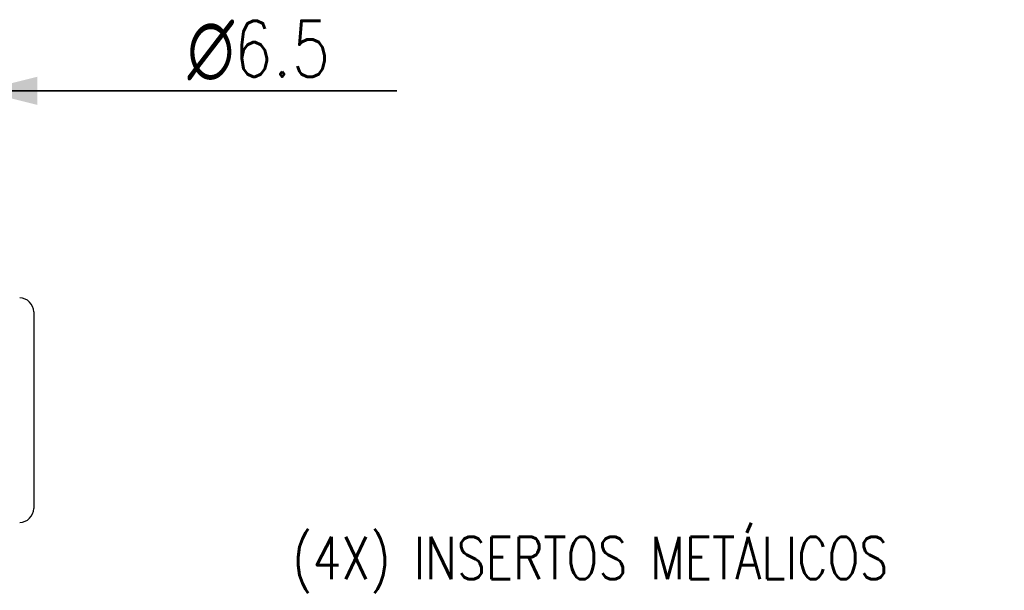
# Model space of a CAD drawing. Header units: millimetres. Extents: x 0 to 210, y 0 to 297.
# Tile 7 of 13: x 87 to 122, y 83 to 103. Entities that reach past the tile are written whole.
import ezdxf

# ---------------------------------------------------------------- set-up
doc = ezdxf.new("R2010")
doc.units = ezdxf.units.MM
doc.header["$LTSCALE"] = 19.36
doc.layers.get('0').update_dxf_attribs({"linetype": 'CONTINUOUS'})
doc.styles.get("Standard").update_dxf_attribs({"font": 'SIMPLEX.SHX', "width": 0.8})
doc.styles.add('TEXTSTYLE_1', font='gdt', dxfattribs={"width": 0.8})
doc.dimstyles.new('DIMSTYLE_2', dxfattribs={"dimtxt": 2, "dimasz": 2, "dimexe": 1, "dimexo": 1, "dimgap": 0.5, "dimtad": 1, "dimlfac": 2, "dimdsep": 46, "dimtxsty": 'Standard', "dimblk": '_FILLED', "dimblk1": '_FILLED', "dimblk2": '_FILLED', "dimcen": 0.09, "dimazin": 2, "dimtp": 0.01, "dimtm": 0.01, "dimtfac": 1, "dimtofl": 0, "dimtmove": 0, "dimatfit": 3, "dimldrblk": '_FILLED', "dimfxl": 0, "dimtolj": 1, "dimarcsym": 0})

# ---------------------------------------------------------------- blocks, each defined once
blk = doc.blocks.new('_FILLED')
at = {"color": 0, "linetype": 'ByBlock'}
blk.add_solid([(0, 0), (-1, 0.25), (-1, -0.25)], dxfattribs=at)
blk = doc.blocks.new('*D7')
at = {"color": 8}
for p, q in [((82.081, 90.296), (82.081, 101.677)), ((85.33, 90.292), (85.33, 101.677)), ((82.081, 100.677), (77.081, 100.677)), ((77.081, 100.677), (83.705, 100.677)), ((100.155, 100.677), (83.705, 100.677)), ((85.33, 100.677), (100.155, 100.677))]:
    blk.add_line(p, q, dxfattribs=at)
at = {"color": 8, "xscale": 2, "yscale": 2, "zscale": 2}
for p, rotation in [((82.081, 100.677), 359.9999497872), ((85.33, 100.677), 179.9999750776)]:
    blk.add_blockref('_FILLED', p, dxfattribs=dict(at, rotation=rotation))
at = {"color": 8, "insert": (92.688, 103.177), "char_height": 2, "width": 7.46667, "attachment_point": 1, "line_spacing_factor": 0.9, "style": 'TEXTSTYLE_1'}
blk.add_mtext('{\\fgdt;n}\\fSIMPLEX.SHX;6.5', dxfattribs=at)

msp = doc.modelspace()

# ---------------------------------------------------------------- linework, layer by layer
at = {"color": 7}
msp.add_line((87.2048, 92.7959), (87.2048, 85.7959), dxfattribs=at)
for centre, start, end in [((86.7048, 92.7959), 359.99592, 89.99478), ((86.7048, 85.7958), 270.00524, 0.0041)]:
    msp.add_arc(centre, 0.5, start, end, dxfattribs=at)

# ---------------------------------------------------------------- texts
at = {"color": 8, "insert": (96.4262, 84.7771), "char_height": 1.5, "width": 27.6, "attachment_point": 1, "line_spacing_factor": 0.9}
msp.add_mtext('(4X) INSERTOS METÁLICOS', dxfattribs=at)

# ---------------------------------------------------------------- dimensions: what is measured, and where the dimension line sits
at = {"color": 8}
dim = msp.add_linear_dim(base=(85.33, 100.6768), p1=(82.0805, 89.2959), p2=(85.33, 89.2925), angle=359.99995, text='%%c<>', dimstyle='DIMSTYLE_2', dxfattribs=at)
dim.commit()
dim.dimension.update_dxf_attribs({"geometry": '*D7', "text_midpoint": (96.4214, 100.6768), "dimtype": 160})

doc.saveas('drawing.dxf')
